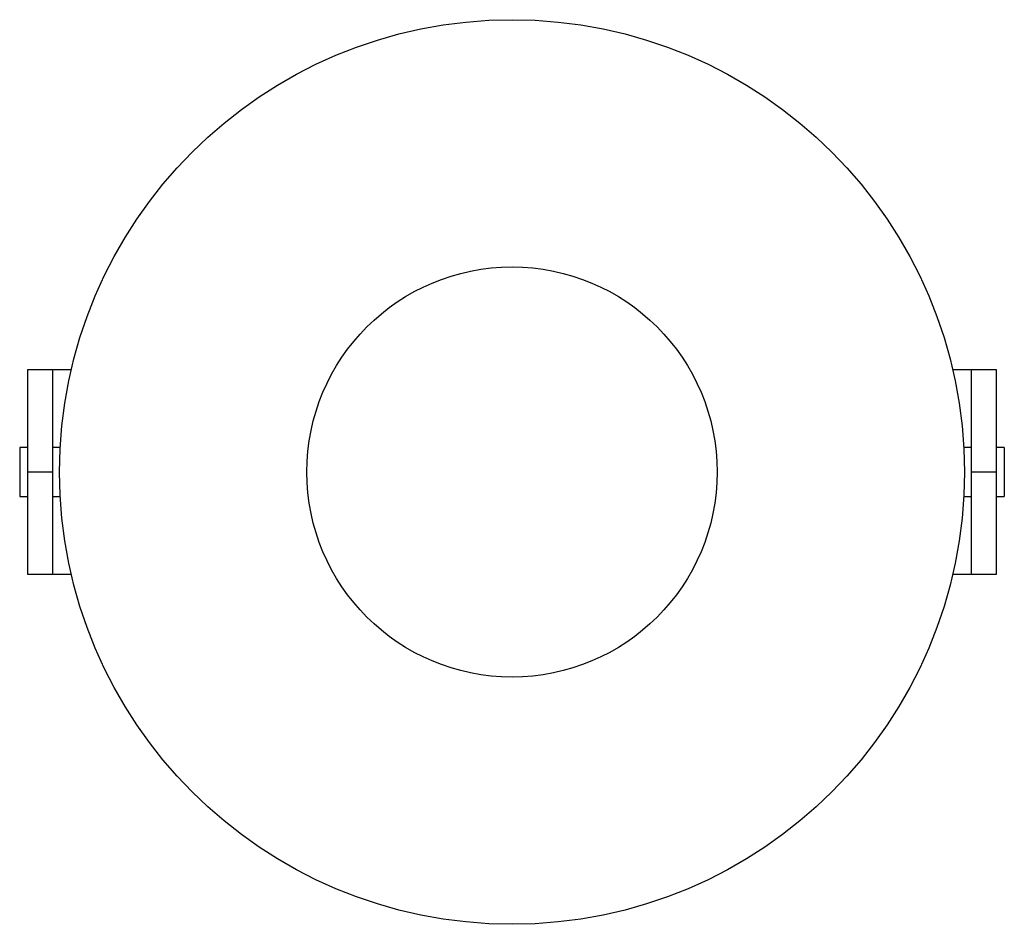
# Paper-space layout '_Frontal' of a CAD drawing. Header units: millimetres. Extents: x -60 to 60, y -55 to 55.
import ezdxf

# ---------------------------------------------------------------- set-up
doc = ezdxf.new("R2010")
doc.units = ezdxf.units.MM

psp = doc.layouts.new('_Frontal')

# ---------------------------------------------------------------- linework, layer by layer
at = {"color": 7, "linetype": 'Continuous', "lineweight": 25}
for p, q in [((-59, 12.5), (-53.7, 12.5)), ((-59, -12.5), (-59, 12.5)), ((-56, 12.5), (-56, -12.5)), ((53.7, 12.5), (59, 12.5)), ((56, -12.5), (56, 12.5)), ((59, 12.5), (59, -12.5)), ((-59, 3), (-60, 3)), ((-60, 3), (-60, -3)), ((-55.05, 3), (-56, 3)), ((56, 3), (55.05, 3)), ((60, 3), (59, 3)), ((60, 3), (60, -3)), ((-56, 0), (-59, 0)), ((59, 0), (56, 0)), ((-60, -3), (-59, -3)), ((-56, -3), (-55.05, -3)), ((55.05, -3), (56, -3)), ((59, -3), (60, -3)), ((-53.7, -12.5), (-59, -12.5)), ((59, -12.5), (53.7, -12.5))]:
    psp.add_line(p, q, dxfattribs=at)
for radius in [55.13, 25]:
    psp.add_circle((0, 0), radius, dxfattribs=at)

doc.saveas('drawing.dxf')
